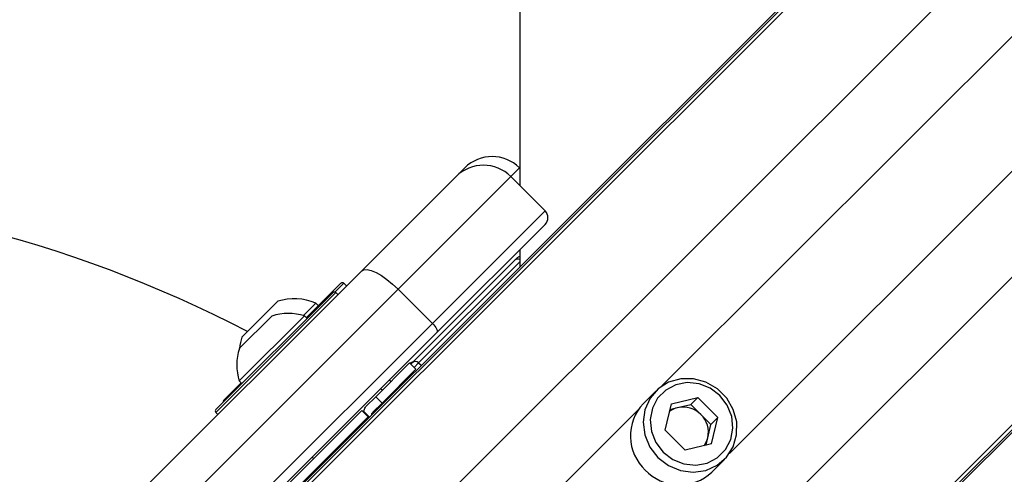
# Model space of a CAD drawing. Header units: millimetres. Extents: x 1508 to 17407, y 899 to 16320.
# Tile 31 of 60: x 3639 to 3842, y 10405 to 10499. Entities that reach past the tile are written whole.
import ezdxf

# ---------------------------------------------------------------- set-up
doc = ezdxf.new("R2010")
doc.units = ezdxf.units.MM
doc.header["$LTSCALE"] = 2
doc.layers.add('COMPONENT_GEOMETRY', color=7, linetype='Continuous')
doc.styles.add('SLDTEXTSTYLE0', font='TXT', dxfattribs={"width": 0.75})
doc.dimstyles.new('SLDDIMSTYLE0', dxfattribs={"dimtxt": 100, "dimasz": 6.604, "dimexe": 0, "dimexo": 0.0625, "dimgap": 25, "dimtad": 0, "dimtih": 1, "dimtoh": 1, "dimdec": 1, "dimrnd": 1e-09, "dimzin": 12, "dimdsep": 46, "dimtxsty": 'SLDTEXTSTYLE0', "dimsah": 1, "dimcen": 0.09, "dimadec": 0, "dimazin": 3, "dimtfac": 1, "dimtdec": 1, "dimtofl": 0, "dimtmove": 0, "dimatfit": 3, "dimfxl": 1, "dimfrac": 2, "dimtolj": 1, "dimtzin": 12, "dimarcsym": 0})

# ---------------------------------------------------------------- blocks, each defined once
blk = doc.blocks.new('_D')
at = {"layer": 'COMPONENT_GEOMETRY', "color": 7}
for p, q in [((8879.1, 12946.13), (8879.1, 9512.23)), ((3565.77, 9824.23), (3565.77, 9512.23)), ((6022.37, 9662.61), (5991.9, 9662.61)), ((5991.9, 9662.61), (5991.9, 9503.86)), ((6422.51, 9662.61), (6452.97, 9662.61)), ((6452.97, 9662.61), (6452.97, 9503.86)), ((3565.77, 9518.58), (5945.64, 9518.58)), ((8879.1, 9518.58), (6499.23, 9518.58)), ((5991.9, 9503.86), (6022.37, 9503.86)), ((6452.97, 9503.86), (6422.51, 9503.86))]:
    blk.add_line(p, q, dxfattribs=at)
for points in [[(3565.77, 9518.58), (3572.37, 9517.57), (3572.37, 9519.6)], [(8879.1, 9518.58), (8872.5, 9519.6), (8872.5, 9517.57)]]:
    blk.add_solid(points, dxfattribs=at)
at = {"layer": 'COMPONENT_GEOMETRY', "color": 7, "char_height": 100, "attachment_point": 1, "style": 'SLDTEXTSTYLE0'}
for s, insert in [('8\'8.59"', (6022.37, 9632.77)), ('2656.7', (6019.24, 9483.15))]:
    blk.add_mtext(s, dxfattribs=dict(at, insert=insert))

msp = doc.modelspace()

# ---------------------------------------------------------------- linework, layer by layer
at = {"color": 8, "linetype": 'Continuous', "lineweight": 25}
for p, q in [((3693.14, 10397.59), (4955.3, 11659.75)), ((3708.91, 10382.82), (4972.74, 11646.65)), ((3744.69, 10347.04), (5008.52, 11610.87)), ((3759.46, 10331.27), (5021.35, 11593.15)), ((3771.25, 10423.31), (4663.35, 11315.4)), ((3785.17, 10409.38), (4677.27, 11301.48)), ((3741.84, 10468.36), (3740.06, 10466.58)), ((3741.88, 10448.96), (3721.02, 10428.1)), ((3705.57, 10444.53), (3703.75, 10442.71)), ((3703.93, 10442.61), (3679.18, 10417.86)), ((3721.02, 10428.1), (3720.08, 10427.16)), ((3721.02, 10428.1), (3721.58, 10427.59)), ((3716.98, 10369.03), (3766.33, 10418.38))]:
    msp.add_line(p, q, dxfattribs=at)
at = {"color": 7, "linetype": 'Continuous', "lineweight": 25}
for p, q in [((3690.17, 10395.63), (4729.79, 11435.25)), ((3687.2, 10393.21), (4714, 11420.01)), ((3757.5, 10328.3), (4801.98, 11372.78)), ((3755.08, 10325.33), (4033.9, 10604.14)), ((3728.75, 10466.58), (3730.53, 10468.36)), ((3741.89, 10468.32), (3741.84, 10468.36)), ((3709.21, 10447.04), (3728.75, 10466.58)), ((3740.06, 10466.58), (3716.8, 10443.32)), ((3747.13, 10459.51), (3740.06, 10466.58)), ((3723.87, 10436.24), (3747.13, 10459.51)), ((3747.13, 10456.68), (3724.8, 10434.35)), ((3741.88, 10451.43), (3741.88, 10447.9)), ((3719.7, 10428.11), (3740.87, 10449.28)), ((3740.87, 10449.28), (3741.35, 10449.77)), ((3649.23, 10387.06), (3709.21, 10447.04)), ((3697.85, 10437.38), (3705, 10444.53)), ((3706.14, 10443.97), (3705.57, 10444.53)), ((3716.8, 10443.32), (3656.82, 10383.34)), ((3679.18, 10418.42), (3703.36, 10442.61)), ((3704.35, 10442.18), (3703.93, 10442.61)), ((3723.87, 10436.24), (3716.8, 10443.32)), ((3684.53, 10433.4), (3691.96, 10440.82)), ((3697.24, 10437.84), (3699.8, 10440.4)), ((3700.34, 10439.87), (3699.8, 10440.4)), ((3684.01, 10424.34), (3697.45, 10437.77)), ((3684.02, 10431.05), (3690.74, 10437.76)), ((3697.99, 10437.23), (3697.45, 10437.77)), ((3663.89, 10376.27), (3723.87, 10436.24)), ((3724.8, 10434.35), (3664.82, 10374.37)), ((3712.17, 10421.09), (3719.16, 10428.08)), ((3713.48, 10419.78), (3720.47, 10426.77)), ((3720.47, 10426.77), (3719.16, 10428.08)), ((3719.27, 10427.97), (3719.31, 10428.01)), ((3719.41, 10427.83), (3719.7, 10428.11)), ((3684.01, 10424.34), (3684.55, 10423.8)), ((3715.29, 10424.2), (3714.97, 10424.52)), ((3715.29, 10424.2), (3714.97, 10424.52)), ((3680.82, 10420.35), (3684.41, 10423.94)), ((3713.51, 10422.42), (3713.19, 10422.74)), ((3713.51, 10422.42), (3713.19, 10422.74)), ((3769.98, 10422.26), (3767.38, 10419.65)), ((3712.17, 10421.09), (3710.22, 10419.13)), ((3713.48, 10419.78), (3712.17, 10421.09)), ((3773.19, 10419.63), (3778.65, 10420.93)), ((3777.2, 10419.48), (3778.65, 10420.93)), ((3782.8, 10416.78), (3778.65, 10420.93)), ((3693.71, 10402.62), (3709.33, 10418.24)), ((3709.33, 10418.25), (3709.33, 10418.24)), ((3709.33, 10418.24), (3710.64, 10416.94)), ((3711.6, 10417.9), (3713.48, 10419.78)), ((3771.89, 10414.17), (3773.19, 10419.63)), ((3772.91, 10418.46), (3774.47, 10418.83)), ((3774.47, 10418.83), (3777.2, 10419.48)), ((3779.27, 10417.41), (3777.2, 10419.48)), ((3679.18, 10417.86), (3679.6, 10417.43)), ((3695.02, 10401.31), (3710.64, 10416.94)), ((3709.62, 10417.97), (3710.78, 10416.8)), ((3709.69, 10418.04), (3709.73, 10417.85)), ((3709.69, 10418.04), (3710.86, 10416.87)), ((3710.64, 10416.94), (3710.64, 10416.94)), ((3781.35, 10415.33), (3779.27, 10417.41)), ((3781.35, 10415.33), (3782.8, 10416.78)), ((3781.5, 10411.32), (3782.8, 10416.78)), ((3771.89, 10414.17), (3776.04, 10410.02)), ((3780.7, 10412.6), (3781.35, 10415.33)), ((3780.33, 10411.04), (3780.7, 10412.6)), ((3781.5, 10411.32), (3776.04, 10410.02)), ((3699.05, 10408.6), (3699.37, 10408.28)), ((3699.05, 10408.6), (3699.37, 10408.28)), ((3781.52, 10405.51), (3784.13, 10408.11))]:
    msp.add_line(p, q, dxfattribs=at)
at = {"color": 7, "linetype": 'Continuous', "lineweight": 25, "flags": 128}
for points in [[(3741.97, 12948.67), (3741.96, 12308.07), (3741.95, 11667.47), (3741.92, 11038.11), (3741.88, 10464.75)], [(3709.21, 10447.04), (3709.69, 10447.31), (3710.38, 10447.35), (3711.23, 10447.16), (3712.23, 10446.75), (3713.33, 10446.13), (3714.48, 10445.33), (3715.66, 10444.38), (3716.8, 10443.32)], [(3723.87, 10436.24), (3724.13, 10435.96), (3724.37, 10435.67), (3724.57, 10435.38), (3724.73, 10435.1), (3724.83, 10434.85), (3724.88, 10434.64), (3724.87, 10434.47), (3724.8, 10434.35)], [(3770.41, 10408.54), (3772.56, 10406.88), (3775.05, 10405.83), (3777.69, 10405.48), (3780.28, 10405.85), (3782.63, 10406.91), (3784.56, 10408.58), (3785.94, 10410.75), (3786.66, 10413.24), (3786.67, 10415.88), (3785.97, 10418.46), (3784.6, 10420.81), (3782.68, 10422.73), (3780.33, 10424.1), (3777.75, 10424.8), (3775.11, 10424.8), (3772.62, 10424.07), (3770.45, 10422.69), (3768.78, 10420.76), (3767.72, 10418.41), (3767.35, 10415.82), (3767.7, 10413.18), (3768.75, 10410.69), (3770.41, 10408.54)], [(3771.5, 10409.63), (3773.49, 10408.11), (3775.79, 10407.19), (3778.22, 10406.94), (3780.58, 10407.39), (3782.67, 10408.48), (3784.34, 10410.15), (3785.43, 10412.24), (3785.88, 10414.6), (3785.63, 10417.03), (3784.71, 10419.33), (3783.19, 10421.32), (3781.2, 10422.84), (3778.9, 10423.76), (3776.47, 10424.01), (3774.11, 10423.57), (3772.02, 10422.47), (3770.35, 10420.8), (3769.26, 10418.71), (3768.81, 10416.35), (3769.06, 10413.92), (3769.98, 10411.62), (3771.5, 10409.63)]]:
    msp.add_lwpolyline(points, dxfattribs=at)
at = {"color": 7, "linetype": 'Continuous', "lineweight": 25}
for centre, radius, start, end in [((3734.4, 10460.92), 8, 45, 135), ((3736.19, 10462.71), 8, 45, 135), ((3565.77, 10203.9), 260, 62.5269, 90), ((3745.72, 10458.09), 2, 315, 45), ((3742.06, 10449.06), 1, 100.1472, 135), ((3705.29, 10444.25), 0.4, 45, 135), ((3703.64, 10442.32), 0.4, 45, 135), ((3695.32, 10430.04), 11.29, 66.6102, 107.2991), ((3694.11, 10427.68), 10.63, 71.6616, 108.4591), ((3695.32, 10430.04), 11.29, 162.7009, 174.621), ((3694.11, 10427.68), 10.63, 161.5409, 198.3384), ((3720.01, 10427.3), 1, 98.1301, 135), ((3720.35, 10427.41), 0.962, 45.814, 132.9487), ((3719.06, 10422.53), 2, 135, 160.8419), ((3681.1, 10420.07), 0.4, 135, 195), ((3679.46, 10418.14), 0.4, 135, 225), ((3774.44, 10413), 9.7, 136.7531, 226.7979), ((3775.53, 10414.36), 4.59, 103.3406, 126.1803), ((3775.59, 10413.8), 5.15, 44.3774, 102.5941), ((3775.67, 10413.73), 5.15, 347.4059, 45.6226), ((3776.23, 10413.66), 4.59, 323.8197, 346.6594), ((3774.87, 10412.57), 9.7, 223.2021, 313.2469)]:
    msp.add_arc(centre, radius, start, end, dxfattribs=at)
at = {"color": 8, "linetype": 'Continuous', "lineweight": 25}
msp.add_arc((3741.51, 10448.6), 0.939, 66.507, 133.4812, dxfattribs=at)
at = {"color": 7, "linetype": 'Continuous', "lineweight": 25}
for points, knots in [([(3709.33, 10418.25), (3709.36, 10418.22), (3709.4, 10418.18), (3709.58, 10418.01), (3709.62, 10417.97)], [0, 0, 0, 0, 0.765583, 1, 1, 1, 1]), ([(3709.69, 10418.04), (3709.78, 10418.36), (3709.89, 10418.78), (3710.16, 10419.07), (3710.22, 10419.13)], [0, 0, 0, 0, 0.774818, 1, 1, 1, 1]), ([(3710.64, 10416.94), (3710.65, 10416.93), (3710.66, 10416.92), (3710.76, 10416.82), (3710.78, 10416.8)], [0, 0, 0, 0, 0.803632, 1, 1, 1, 1]), ([(3711.36, 10417.37), (3711.37, 10417.45), (3711.39, 10417.66), (3711.52, 10417.8), (3711.6, 10417.9)], [0, 0, 0, 0, 0.352331, 1, 1, 1, 1])]:
    msp.add_open_spline(points, degree=3, knots=knots, dxfattribs=at)

# ---------------------------------------------------------------- dimensions: what is measured, and where the dimension line sits
at = {"layer": 'COMPONENT_GEOMETRY', "color": 7}
dim = msp.add_linear_dim(base=(3565.77, 9518.58), p1=(8879.1, 12948.67), p2=(3565.77, 9826.77), dimstyle='SLDDIMSTYLE0', dxfattribs=at)
dim.commit()
dim.dimension.update_dxf_attribs({"geometry": '_D', "text_midpoint": (6222.44, 9518.58), "dimtype": 160})

doc.saveas('drawing.dxf')
